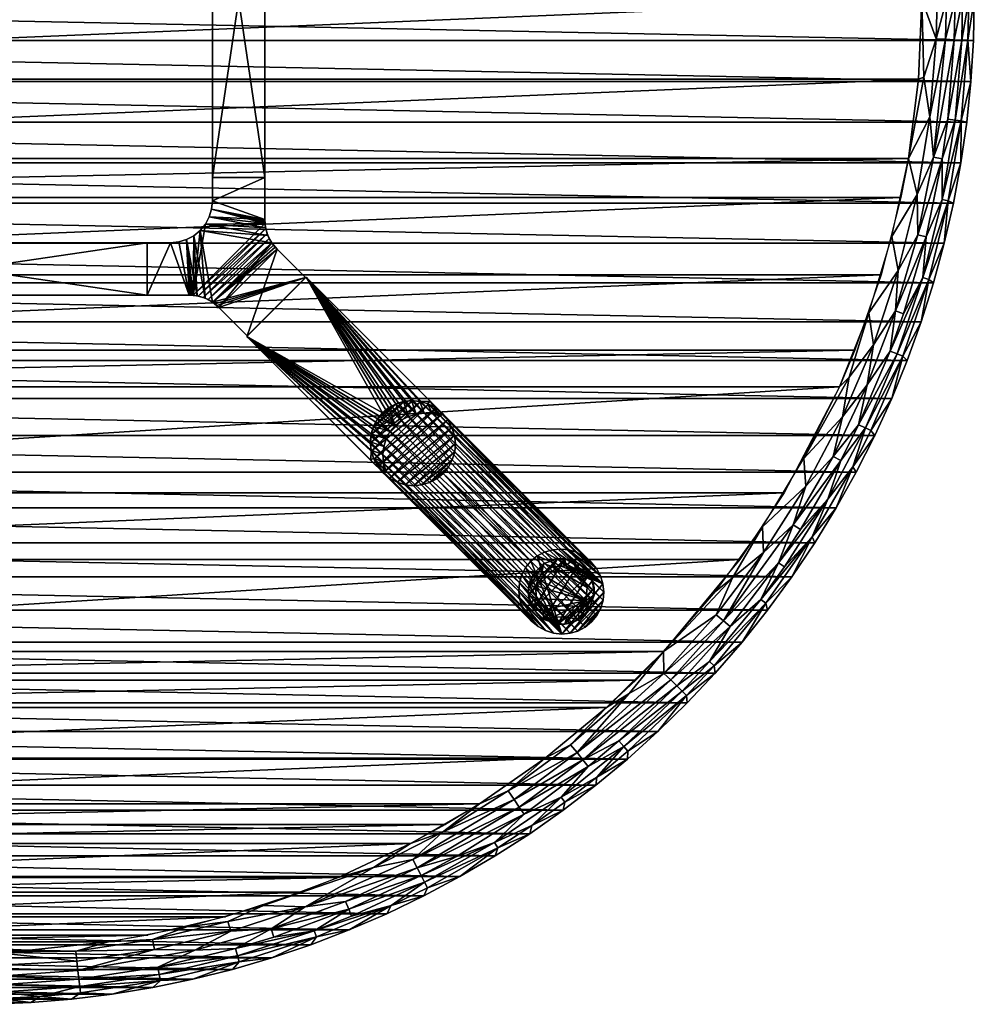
# Model space of a CAD drawing. Header units: inches. Extents: x -24 to 24, y -24 to 24.
# Tile 5 of 7: x 1.2 to 24, y -24 to -0.5. Entities that reach past the tile are written whole.
import ezdxf

# ---------------------------------------------------------------- set-up
doc = ezdxf.new("R2010")
doc.units = ezdxf.units.IN
doc.header["$MEASUREMENT"] = 0
for name, color, linetype in [('AFUTL-3-EDPL', 19, 'Continuous'), ('AFUTL-3-GDPL', 19, 'Continuous'), ('AFUTL-3-HWPT', 4, 'Continuous'), ('AFUTL-3-LGWD', 15, 'Continuous'), ('AFUTL-3-TPWD', 15, 'Continuous')]:
    doc.layers.add(name, color=color, linetype=linetype)

msp = doc.modelspace()

# ---------------------------------------------------------------- meshes
at = {"layer": 'AFUTL-3-EDPL'}
mesh = msp.add_polyface(dxfattribs=at)
corners = [(22.746, 0, 40.976), (22.849, 0.927, 41.005), (23.11, 0, 41.092), (23.366, -2.856, 41.371), (23.699, -0.965, 41.556), (23.543, -2.877, 41.556), (23.847, -0.972, 41.766), (23.92, -1.956, 42.047), (23.69, -2.895, 41.766), (22.792, -1.852, 41.005), (23.091, -0.938, 41.092), (22.939, -2.803, 41.092), (23.521, -0.957, 41.371), (24, 0, 42.047), (23.98, -0.979, 42.047), (22.428, -3.793, 40.976), (22.637, -4.652, 41.092), (23.231, -3.8, 41.371), (23.233, -4.774, 41.556), (23.681, -3.899, 42.047), (23.378, -4.804, 41.766), (23.316, -0.948, 41.215), (23.54, 0, 41.371), (23.718, 0, 41.556), (23.866, 0, 41.766), (23.82, -2.93, 42.047), (23.336, 0, 41.215), (23.029, -3.767, 41.215), (22.666, -1.903, 40.976)]
mesh.append_faces([[corners[k] for k in face] for face in [(12, 4, 3), (22, 23, 12), (24, 13, 6), (4, 6, 5), (23, 24, 4), (11, 27, 16), (26, 22, 21), (2, 26, 10), (3, 5, 17)]], dxfattribs={"vtx0": -1, "vtx1": -1})
mesh.append_faces([[corners[k] for k in face] for face in [(0, 1, 2), (6, 7, 8), (9, 10, 11), (9, 11, 15), (17, 5, 18), (8, 19, 20), (10, 21, 11), (0, 10, 9), (5, 6, 8), (5, 8, 18), (18, 8, 20), (21, 12, 27), (11, 21, 27)]], dxfattribs={"vtx0": -1, "vtx1": -1, "vtx2": -1})
mesh.append_faces([[corners[k] for k in face] for face in [(3, 4, 5), (6, 13, 14), (15, 11, 16), (12, 23, 4), (8, 7, 25), (10, 26, 21), (27, 12, 3), (4, 24, 6), (21, 22, 12), (0, 2, 10), (8, 25, 19), (6, 14, 7), (27, 3, 17), (9, 28, 0), (9, 15, 28)]], dxfattribs={"vtx0": -1, "vtx2": -1})
mesh = msp.add_polyface(dxfattribs=at)
corners = [(22.185, -6.47, 41.092), (22.119, -7.436, 41.215), (21.589, -8.245, 41.092), (22.847, -5.669, 41.371), (23.233, -4.774, 41.556), (22.77, -6.64, 41.556), (22.032, -5.657, 40.976), (21.481, -7.48, 40.976), (22.296, -8.515, 41.766), (22.733, -7.695, 42.047), (22.4, -8.616, 42.047), (23.378, -4.804, 41.766), (23.681, -3.899, 42.047), (23.502, -4.862, 42.047), (23.284, -5.817, 42.047), (22.912, -6.682, 41.766), (23.231, -3.8, 41.371), (22.313, -7.501, 41.371), (21.991, -8.399, 41.371), (22.157, -8.463, 41.556), (21.238, -10.152, 41.371), (23.028, -6.762, 42.047), (22.637, -4.652, 41.092), (23.029, -3.767, 41.215), (22.649, -5.62, 41.215), (22.428, -3.793, 40.976), (21.014, -9.018, 41.005), (20.78, -9.252, 40.976), (21.399, -10.229, 41.556), (21.444, -9.203, 41.215), (22.03, -9.523, 42.047)]
mesh.append_faces([[corners[k] for k in face] for face in [(0, 1, 2), (6, 0, 7), (25, 22, 6), (5, 15, 19), (19, 8, 28), (22, 24, 0)]], dxfattribs={"vtx0": -1, "vtx1": -1})
mesh.append_faces([[corners[k] for k in face] for face in [(3, 4, 5), (11, 14, 15), (16, 4, 3), (18, 19, 20), (15, 9, 8), (22, 23, 24), (0, 24, 1), (23, 16, 24), (7, 2, 26), (5, 11, 15), (19, 15, 8), (4, 11, 5), (1, 3, 17), (1, 18, 29), (24, 16, 3), (24, 3, 1), (2, 1, 29)]], dxfattribs={"vtx0": -1, "vtx1": -1, "vtx2": -1})
mesh.append_faces([[corners[k] for k in face] for face in [(8, 9, 10), (7, 0, 2), (11, 12, 13), (3, 5, 17), (18, 5, 19), (15, 14, 21), (26, 27, 7), (8, 10, 30), (6, 22, 0), (15, 21, 9), (11, 13, 14), (1, 17, 18)]], dxfattribs={"vtx0": -1, "vtx2": -1})
mesh.append_faces([[corners[k] for k in face] for face in [(17, 5, 18)]], dxfattribs={"vtx1": -1})
mesh = msp.add_polyface(dxfattribs=at)
corners = [(21.444, -9.203, 41.215), (21.991, -8.399, 41.371), (21.238, -10.152, 41.371), (21.098, -11.157, 41.766), (21.623, -10.413, 42.047), (21.18, -11.287, 42.047), (22.296, -8.515, 41.766), (22.03, -9.523, 42.047), (21.533, -10.293, 41.766), (20.85, -9.967, 41.092), (20.629, -10.909, 41.215), (19.974, -11.622, 41.092), (20.81, -11.005, 41.371), (20.501, -11.929, 41.556), (19.85, -12.654, 41.371), (20.702, -12.141, 42.047), (20.125, -12.829, 41.766), (21.014, -9.018, 41.005), (19.933, -10.958, 40.976), (20.78, -9.252, 40.976), (19.321, -13.448, 41.371), (19.467, -13.55, 41.556), (22.157, -8.463, 41.556), (21.399, -10.229, 41.556), (19.677, -12.544, 41.215), (20.19, -12.975, 42.047), (18.946, -12.588, 40.976), (21.589, -8.245, 41.092), (18.968, -13.202, 41.092), (19.644, -13.788, 42.047)]
mesh.append_faces([[corners[k] for k in face] for face in [(9, 10, 11), (18, 11, 26), (11, 24, 28), (8, 4, 3), (2, 23, 12)]], dxfattribs={"vtx0": -1, "vtx1": -1})
mesh.append_faces([[corners[k] for k in face] for face in [(0, 1, 2), (6, 7, 8), (3, 15, 16), (20, 13, 21), (12, 23, 13), (11, 10, 24), (9, 0, 10), (23, 3, 13), (23, 6, 8), (13, 3, 16), (0, 2, 10), (10, 12, 24), (24, 12, 14), (27, 0, 9), (17, 9, 18), (17, 27, 9)]], dxfattribs={"vtx0": -1, "vtx1": -1, "vtx2": -1})
mesh.append_faces([[corners[k] for k in face] for face in [(3, 4, 5), (12, 13, 14), (17, 18, 19), (18, 9, 11), (2, 22, 23), (16, 15, 25), (13, 16, 21), (26, 11, 28), (23, 8, 3), (8, 7, 4), (3, 5, 15), (16, 25, 29), (10, 2, 12), (24, 14, 20)]], dxfattribs={"vtx0": -1, "vtx2": -1})
mesh.append_faces([[corners[k] for k in face] for face in [(14, 13, 20)]], dxfattribs={"vtx1": -1})
mesh = msp.add_polyface(dxfattribs=at)
corners = [(18.224, -13.813, 41.005), (18.968, -13.202, 41.092), (17.836, -14.695, 41.092), (18.168, -14.968, 41.371), (18.902, -14.327, 41.556), (17.68, -15.811, 41.556), (18.946, -12.588, 40.976), (19.321, -13.448, 41.371), (16.896, -16.39, 41.371), (17.024, -16.515, 41.556), (15.514, -17.705, 41.371), (19.02, -14.417, 41.766), (19.644, -13.788, 42.047), (19.065, -14.578, 42.047), (16.581, -15.571, 40.976), (18.455, -15.343, 42.047), (17.79, -15.91, 41.766), (20.125, -12.829, 41.766), (19.677, -12.544, 41.215), (18.01, -14.838, 41.215), (17.814, -16.083, 42.047), (16.587, -16.091, 41.092), (16.75, -16.248, 41.215), (14.513, -17.984, 41.092), (15.755, -16.574, 41.005), (17.131, -16.618, 41.766), (17.143, -16.797, 42.047), (19.467, -13.55, 41.556), (17.826, -14.129, 40.976), (15.22, -16.904, 40.976)]
mesh.append_faces([[corners[k] for k in face] for face in [(8, 9, 10), (16, 20, 25), (19, 3, 22), (2, 19, 21), (5, 16, 9)]], dxfattribs={"vtx0": -1, "vtx1": -1})
mesh.append_faces([[corners[k] for k in face] for face in [(0, 1, 2), (3, 4, 5), (6, 1, 0), (7, 4, 3), (0, 2, 14), (11, 15, 16), (17, 12, 11), (1, 18, 19), (3, 5, 8), (1, 19, 2), (21, 22, 23), (14, 21, 24), (4, 17, 11), (4, 11, 5), (18, 7, 19), (19, 7, 3), (22, 3, 8), (5, 11, 16)]], dxfattribs={"vtx0": -1, "vtx1": -1, "vtx2": -1})
mesh.append_faces([[corners[k] for k in face] for face in [(11, 12, 13), (16, 15, 20), (21, 19, 22), (8, 5, 9), (9, 16, 25), (14, 2, 21), (11, 13, 15), (25, 20, 26), (7, 27, 4), (0, 28, 6), (24, 29, 14)]], dxfattribs={"vtx0": -1, "vtx2": -1})
mesh.append_faces([[corners[k] for k in face] for face in [(27, 17, 4)]], dxfattribs={"vtx1": -1})
mesh.append_faces([[corners[k] for k in face] for face in [(14, 28, 0)]], dxfattribs={"vtx1": -1, "vtx2": -1})
mesh = msp.add_polyface(dxfattribs=at)
corners = [(15.755, -16.574, 41.005), (14.513, -17.984, 41.092), (14.361, -17.796, 41.005), (14.135, -19.046, 41.556), (14.223, -19.165, 41.766), (13.435, -19.726, 41.766), (15.631, -17.839, 41.556), (17.131, -16.618, 41.766), (15.729, -17.95, 41.766), (16.587, -16.091, 41.092), (14.186, -19.359, 42.047), (13.385, -19.921, 42.047), (14.655, -18.16, 41.215), (16.896, -16.39, 41.371), (15.514, -17.705, 41.371), (13.136, -19.287, 41.215), (14.783, -18.319, 41.371), (13.251, -19.456, 41.371), (17.143, -16.797, 42.047), (16.443, -17.482, 42.047), (12.873, -18.9, 41.005), (13.009, -19.1, 41.092), (14.988, -18.573, 41.766), (15.717, -18.138, 42.047), (14.964, -18.764, 42.047), (12.546, -20.129, 41.556), (16.75, -16.248, 41.215), (17.024, -16.515, 41.556), (13.752, -18.118, 40.976), (15.22, -16.904, 40.976)]
mesh.append_faces([[corners[k] for k in face] for face in [(12, 16, 15), (4, 10, 5), (1, 12, 21), (27, 7, 6), (26, 13, 12), (8, 23, 22), (14, 6, 16), (22, 24, 4)]], dxfattribs={"vtx0": -1, "vtx1": -1})
mesh.append_faces([[corners[k] for k in face] for face in [(0, 1, 2), (6, 7, 8), (0, 9, 1), (15, 16, 17), (7, 19, 8), (6, 22, 3), (16, 3, 17), (2, 1, 20), (3, 5, 25), (16, 6, 3), (17, 3, 25), (20, 28, 2), (2, 29, 0)]], dxfattribs={"vtx0": -1, "vtx1": -1, "vtx2": -1})
mesh.append_faces([[corners[k] for k in face] for face in [(3, 4, 5), (5, 10, 11), (12, 13, 14), (7, 18, 19), (20, 1, 21), (22, 23, 24), (1, 26, 12), (14, 27, 6), (21, 12, 15), (6, 8, 22), (8, 19, 23), (4, 24, 10), (12, 14, 16), (2, 28, 29), (3, 22, 4)]], dxfattribs={"vtx0": -1, "vtx2": -1})
mesh = msp.add_polyface(dxfattribs=at)
corners = [(13.136, -19.287, 41.215), (13.251, -19.456, 41.371), (10.699, -20.738, 41.215), (9.132, -21.89, 41.556), (10.875, -21.078, 41.556), (10.074, -21.636, 41.766), (11.3, -19.881, 41.005), (13.009, -19.1, 41.092), (10.596, -20.537, 41.092), (12.873, -18.9, 41.005), (10.943, -21.21, 41.766), (12.624, -20.254, 41.766), (11.716, -20.946, 42.047), (9.063, -21.725, 41.371), (9.653, -20.73, 41.005), (8.026, -21.671, 41.092), (11.632, -20.465, 41.371), (10.793, -20.92, 41.371), (8.985, -21.537, 41.215), (12.561, -20.451, 42.047), (9.97, -21.831, 42.047), (10.852, -21.406, 42.047), (12.546, -20.129, 41.556), (13.435, -19.726, 41.766), (13.385, -19.921, 42.047), (9.071, -22.22, 42.047), (8.814, -20.969, 40.976), (10.538, -20.158, 40.976), (12.188, -19.205, 40.976), (13.752, -18.118, 40.976)]
mesh.append_faces([[corners[k] for k in face] for face in [(1, 22, 16)]], dxfattribs={"vtx0": -1})
mesh.append_faces([[corners[k] for k in face] for face in [(0, 1, 2), (3, 4, 5), (2, 17, 18), (12, 11, 19), (20, 5, 21), (22, 11, 4), (13, 18, 17), (23, 24, 11), (5, 4, 10), (21, 10, 12), (25, 5, 20)]], dxfattribs={"vtx0": -1, "vtx1": -1})
mesh.append_faces([[corners[k] for k in face] for face in [(6, 7, 8), (9, 7, 6), (10, 4, 11), (10, 11, 12), (3, 13, 4), (14, 8, 15), (6, 8, 14), (8, 2, 15), (7, 0, 8), (14, 27, 6), (6, 28, 9)]], dxfattribs={"vtx0": -1, "vtx1": -1, "vtx2": -1})
mesh.append_faces([[corners[k] for k in face] for face in [(2, 1, 16), (15, 2, 18), (8, 0, 2), (17, 22, 4), (22, 23, 11), (11, 24, 19), (2, 16, 17), (6, 27, 28), (9, 28, 29)]], dxfattribs={"vtx0": -1, "vtx2": -1})
mesh.append_faces([[corners[k] for k in face] for face in [(16, 22, 17)]], dxfattribs={"vtx1": -1})
mesh.append_faces([[corners[k] for k in face] for face in [(13, 17, 4), (5, 10, 21)]], dxfattribs={"vtx1": -1, "vtx2": -1})
mesh.append_faces([[corners[k] for k in face] for face in [(14, 26, 27)]], dxfattribs={"vtx2": -1})
mesh = msp.add_polyface(dxfattribs=at)
corners = [(4.422, -22.683, 41.092), (4.376, -22.445, 41.005), (6.245, -22.25, 41.092), (6.179, -22.017, 41.005), (8.026, -21.671, 41.092), (4.567, -23.425, 41.766), (4.539, -23.28, 41.556), (6.449, -22.979, 41.766), (8.157, -22.571, 42.047), (8.289, -22.381, 41.766), (9.071, -22.22, 42.047), (4.505, -23.105, 41.371), (6.361, -22.664, 41.371), (6.409, -22.836, 41.556), (7.274, -22.388, 41.371), (9.063, -21.725, 41.371), (8.238, -22.242, 41.556), (5.34, -23.398, 42.047), (9.653, -20.73, 41.005), (7.029, -21.633, 40.976), (7.23, -22.885, 42.047), (6.29, -23.161, 42.047), (7.211, -22.193, 41.215), (5.39, -22.705, 41.215), (10.074, -21.636, 41.766), (8.985, -21.537, 41.215), (9.132, -21.89, 41.556), (5.194, -22.145, 40.976), (8.814, -20.969, 40.976)]
mesh.append_faces([[corners[k] for k in face] for face in [(8, 9, 10), (14, 15, 16), (13, 12, 16), (21, 7, 20), (6, 11, 13), (16, 15, 26), (20, 9, 8), (17, 7, 21), (12, 22, 14)]], dxfattribs={"vtx0": -1, "vtx1": -1})
mesh.append_faces([[corners[k] for k in face] for face in [(0, 1, 2), (1, 3, 2), (2, 3, 4), (5, 6, 7), (11, 12, 13), (5, 7, 17), (18, 4, 19), (7, 9, 20), (2, 4, 22), (11, 23, 12), (9, 24, 10), (22, 4, 25), (3, 19, 4), (9, 16, 24), (7, 13, 9), (23, 22, 12), (14, 22, 15), (22, 25, 15), (23, 2, 22), (0, 2, 23), (1, 27, 3)]], dxfattribs={"vtx0": -1, "vtx1": -1, "vtx2": -1})
mesh.append_faces([[corners[k] for k in face] for face in [(13, 16, 9), (6, 13, 7), (27, 19, 3)]], dxfattribs={"vtx1": -1, "vtx2": -1})
mesh.append_faces([[corners[k] for k in face] for face in [(16, 26, 24), (12, 14, 16), (19, 28, 18)]], dxfattribs={"vtx2": -1})
mesh = msp.add_polyface(dxfattribs=at)
corners = [(2.444, -23.875, 42.047), (2.655, -23.718, 41.766), (3.416, -23.756, 42.047), (0.721, -23.708, 41.556), (0.716, -23.529, 41.371), (2.639, -23.571, 41.556), (-0.234, -23.108, 41.092), (0.476, -22.741, 40.976), (2.571, -22.966, 41.092), (2.619, -23.394, 41.371), (2.596, -23.191, 41.215), (5.39, -22.705, 41.215), (4.505, -23.105, 41.371), (0.725, -23.855, 41.766), (1.692, -23.806, 41.766), (1.468, -23.955, 42.047), (2.544, -22.726, 41.005), (4.376, -22.445, 41.005), (4.422, -22.683, 41.092), (0.709, -23.325, 41.215), (-1.192, -23.51, 41.371), (4.539, -23.28, 41.556), (4.567, -23.425, 41.766), (0.49, -23.995, 42.047), (4.382, -23.597, 42.047), (5.34, -23.398, 42.047), (-1.201, -23.688, 41.556), (-0.49, -23.995, 42.047), (1.428, -22.701, 40.976), (3.323, -22.502, 40.976), (5.194, -22.145, 40.976)]
mesh.append_faces([[corners[k] for k in face] for face in [(0, 1, 2), (6, 7, 8), (19, 6, 10), (5, 9, 21), (23, 13, 15), (24, 22, 25), (13, 3, 14), (9, 10, 12), (4, 19, 9), (8, 16, 18), (2, 22, 24), (15, 14, 0), (27, 13, 23), (14, 5, 1)]], dxfattribs={"vtx0": -1, "vtx1": -1})
mesh.append_faces([[corners[k] for k in face] for face in [(3, 4, 5), (10, 11, 12), (16, 17, 18), (10, 18, 11), (1, 22, 2), (3, 5, 14), (1, 5, 22), (7, 16, 8), (16, 29, 17)]], dxfattribs={"vtx0": -1, "vtx1": -1, "vtx2": -1})
mesh.append_faces([[corners[k] for k in face] for face in [(28, 29, 16)]], dxfattribs={"vtx1": -1})
mesh.append_faces([[corners[k] for k in face] for face in [(4, 9, 5), (13, 14, 15), (20, 4, 3), (5, 21, 22), (6, 8, 10), (26, 3, 13), (9, 12, 21), (19, 10, 9), (8, 18, 10), (29, 30, 17), (14, 1, 0)]], dxfattribs={"vtx1": -1, "vtx2": -1})
mesh.append_faces([[corners[k] for k in face] for face in [(7, 28, 16)]], dxfattribs={"vtx2": -1})
at = {"layer": 'AFUTL-3-GDPL'}
mesh = msp.add_polyface(dxfattribs=at)
corners = [(13.926, -13.549, 0.531), (13.355, -14.049), (14.725, -14.349, 0.531), (14.556, -14.804), (14.804, -13.718), (13.718, -13.471), (13.695, -14.579, 0.531), (14.049, -14.92), (14.52, -13.644, 0.531), (13.471, -14.556), (14.226, -13.355), (14.92, -14.226), (13.527, -14.001, 0.531), (14.274, -14.747, 0.531), (14.804, -14.556, 0.177), (14.694, -13.581, 0.177), (13.718, -14.804, 0.177), (13.718, -13.471, 0.177), (13.471, -13.718, 0.177), (13.471, -14.556, 0.177), (14.397, -14.881, 0.177), (14.881, -13.877, 0.177), (14.049, -13.355, 0.177), (13.355, -14.049, 0.177), (14.397, -13.394, 0.177), (14.049, -14.92, 0.177), (14.92, -14.226, 0.177), (14.755, -14.04, 0.531), (14.235, -13.52, 0.531), (13.537, -14.312, 0.531), (14.556, -13.471), (13.471, -13.718), (14.804, -14.556), (13.718, -14.804), (13.963, -14.738, 0.531), (14.551, -14.606, 0.531), (13.669, -13.724, 0.531), (14.631, -13.754, 0.531), (14.694, -14.694, 0.177), (13.394, -14.397, 0.177), (14.92, -14.049), (14.226, -14.92), (14.049, -13.355), (13.355, -14.226), (14.226, -13.355, 0.177), (13.355, -14.226, 0.177), (14.556, -14.804, 0.177), (14.556, -13.471, 0.177), (13.394, -13.877, 0.177), (14.226, -14.92, 0.177), (14.804, -13.718, 0.177), (13.581, -13.854, 0.531)]
mesh.append_faces([[corners[k] for k in face] for face in [(2, 14, 26), (36, 17, 18), (6, 19, 16), (13, 49, 20), (29, 45, 39), (27, 26, 21), (35, 46, 38), (21, 40, 4), (47, 30, 24), (34, 16, 25), (48, 31, 1), (39, 43, 9), (20, 41, 3), (46, 3, 38), (50, 4, 15), (0, 22, 17), (48, 1, 23), (45, 43, 39), (24, 30, 10), (49, 41, 20), (26, 40, 21), (2, 26, 27), (15, 4, 30), (38, 3, 32), (6, 16, 34), (0, 17, 36), (38, 32, 14), (39, 9, 19), (26, 11, 40), (28, 24, 44), (24, 10, 44), (20, 3, 46), (15, 30, 47), (18, 31, 48), (21, 4, 50)]])
mesh.append_faces([[corners[k] for k in face] for face in [(8, 24, 28), (12, 45, 29), (13, 46, 35), (17, 31, 18), (12, 48, 23), (19, 33, 16), (22, 5, 17), (16, 7, 25), (14, 11, 26), (28, 22, 0), (29, 19, 6), (5, 1, 31), (3, 11, 32), (35, 14, 2), (28, 37, 8), (49, 7, 41), (22, 10, 42), (45, 1, 43), (8, 15, 47), (13, 25, 49), (37, 21, 50)]], dxfattribs={"vtx0": -1})
mesh.append_faces([[corners[k] for k in face] for face in [(30, 9, 10), (33, 4, 7), (41, 11, 3), (42, 1, 5), (27, 0, 2), (0, 27, 28), (9, 30, 33), (37, 15, 8), (7, 40, 41), (10, 43, 42), (51, 48, 12)]], dxfattribs={"vtx0": -1, "vtx1": -1})
mesh.append_faces([[corners[k] for k in face] for face in [(28, 27, 37), (10, 9, 43), (7, 4, 40), (33, 30, 4), (2, 6, 34), (2, 0, 36), (41, 40, 11), (42, 43, 1), (51, 18, 48), (2, 51, 12)]], dxfattribs={"vtx0": -1, "vtx2": -1})
mesh.append_faces([[corners[k] for k in face] for face in [(34, 25, 13), (27, 21, 37), (36, 18, 51), (44, 10, 22), (23, 1, 45), (25, 7, 49)]], dxfattribs={"vtx1": -1})
mesh.append_faces([[corners[k] for k in face] for face in [(12, 29, 2), (36, 51, 2), (34, 13, 2), (29, 6, 2)]], dxfattribs={"vtx1": -1, "vtx2": -1})
mesh.append_faces([[corners[k] for k in face] for face in [(8, 47, 24), (28, 44, 22), (14, 32, 11), (16, 33, 7), (22, 42, 5), (37, 50, 15), (17, 5, 31), (19, 9, 33), (13, 35, 2), (35, 38, 14), (29, 39, 19), (12, 23, 45), (13, 20, 46)]], dxfattribs={"vtx2": -1})
at = {"layer": 'AFUTL-3-HWPT'}
mesh = msp.add_polyface(dxfattribs=at)
corners = [(5.808, 4.25, 38.976), (7.058, 4.25, 38.976), (7.058, -4.25, 38.976), (5.808, -4.25, 38.976), (7.058, 4.25, 40.976), (7.058, -4.25, 40.976), (5.808, -4.25, 40.976), (5.808, 4.25, 40.976)]
mesh.append_faces([[corners[k] for k in face] for face in [(3, 1, 2), (1, 5, 2), (6, 2, 5), (3, 7, 0), (5, 7, 6), (0, 4, 1)]], dxfattribs={"vtx0": -1})
mesh.append_faces([[corners[k] for k in face] for face in [(0, 1, 3), (4, 5, 1), (3, 2, 6), (6, 7, 3), (4, 7, 5), (7, 4, 0)]], dxfattribs={"vtx1": -1})
mesh = msp.add_polyface(dxfattribs=at)
corners = [(6.64, -8.032, 39.008), (6.64, -8.032, 40.976), (5.959, -7.351, 40.976), (5.959, -7.351, 38.986), (8.032, -6.64, 40.976), (8.032, -6.64, 39.008), (7.351, -5.959, 38.986), (7.351, -5.959, 40.976), (4.25, -7.058, 40.976), (4.25, -7.058, 38.976), (5.252, -7.058, 38.976), (5.252, -7.058, 40.976), (4.25, -5.808, 40.976), (4.25, -5.808, 38.976), (5.807, -7.226, 40.976), (5.634, -7.134, 40.976), (5.447, -7.077, 40.976), (5.282, -7.058, 38.976), (5.313, -7.06, 38.976), (5.344, -7.062, 38.976), (5.466, -7.081, 38.977), (5.587, -7.116, 38.977), (5.704, -7.166, 38.979), (5.812, -7.23, 38.981), (5.864, -7.267, 38.983), (5.913, -7.307, 38.984), (7.058, -5.252, 40.976), (7.077, -5.447, 40.976), (7.134, -5.634, 40.976), (7.226, -5.807, 40.976), (7.307, -5.913, 38.984), (7.267, -5.864, 38.983), (7.23, -5.812, 38.981), (7.166, -5.704, 38.979), (7.116, -5.587, 38.977), (7.081, -5.466, 38.977), (7.062, -5.344, 38.976), (7.06, -5.313, 38.976), (7.058, -5.282, 38.976), (7.058, -5.252, 38.976), (4.808, -5.808, 40.976), (4.808, -5.808, 38.976), (7.058, -4.25, 40.976), (5.808, -4.25, 40.976), (5.808, -4.808, 40.976), (5.789, -5.003, 40.976), (5.732, -5.191, 40.976), (5.639, -5.363, 40.976), (5.515, -5.515, 40.976), (5.363, -5.639, 40.976), (5.191, -5.732, 40.976), (5.003, -5.789, 40.976), (7.058, -4.25, 38.976), (5.808, -4.808, 38.976), (5.789, -5.003, 38.976), (5.732, -5.191, 38.976), (5.639, -5.363, 38.976), (5.515, -5.515, 38.976), (5.363, -5.639, 38.976), (5.191, -5.732, 38.976), (5.003, -5.789, 38.976), (5.808, -4.25, 38.976)]
mesh.append_faces([[corners[k] for k in face] for face in [(1, 5, 4), (9, 12, 13), (44, 42, 43), (60, 40, 51), (59, 51, 50), (58, 50, 49), (57, 49, 48), (56, 48, 47), (55, 47, 46), (54, 46, 45), (53, 43, 61), (41, 9, 13), (42, 61, 43)]], dxfattribs={"vtx0": -1})
mesh.append_faces([[corners[k] for k in face] for face in [(0, 2, 3), (8, 10, 11), (14, 24, 2), (15, 22, 14), (22, 15, 21), (21, 16, 20), (20, 16, 19), (19, 11, 18), (18, 11, 17), (17, 11, 10), (27, 36, 26), (28, 34, 27), (34, 28, 33), (33, 29, 32), (32, 29, 31), (31, 7, 30), (30, 7, 6), (13, 40, 41), (1, 7, 2), (2, 29, 14), (14, 48, 15), (15, 49, 16), (16, 50, 11), (48, 28, 47), (47, 27, 46), (46, 26, 45), (45, 26, 44), (52, 26, 39), (41, 40, 60), (32, 22, 33), (33, 21, 34), (34, 20, 35), (35, 19, 36), (18, 59, 19), (59, 10, 60), (60, 10, 41), (53, 39, 54), (5, 23, 6), (6, 23, 30), (30, 23, 31), (31, 23, 32)]], dxfattribs={"vtx0": -1, "vtx1": -1})
mesh.append_faces([[corners[k] for k in face] for face in [(14, 29, 48), (19, 56, 36)]], dxfattribs={"vtx0": -1, "vtx1": -1, "vtx2": -1})
mesh.append_faces([[corners[k] for k in face] for face in [(7, 5, 6), (2, 24, 25), (2, 25, 3), (14, 22, 23), (14, 23, 24), (21, 15, 16), (19, 16, 11), (26, 36, 37), (26, 37, 38), (27, 34, 35), (27, 35, 36), (33, 28, 29), (31, 29, 7), (2, 7, 29), (15, 48, 49), (16, 49, 50), (11, 50, 51), (11, 51, 40), (47, 28, 27), (46, 27, 26), (44, 26, 42), (40, 8, 11), (53, 45, 44), (33, 22, 21), (34, 21, 20), (35, 20, 19), (19, 59, 58), (19, 58, 57), (59, 17, 10), (41, 10, 9), (36, 56, 55), (36, 55, 54), (54, 39, 38), (54, 38, 37), (53, 52, 39), (5, 3, 25), (5, 25, 24)]], dxfattribs={"vtx0": -1, "vtx2": -1})
mesh.append_faces([[corners[k] for k in face] for face in [(1, 2, 0), (4, 5, 7), (9, 10, 8), (0, 5, 1), (8, 12, 9), (12, 40, 13), (12, 8, 40), (42, 26, 52), (60, 51, 59), (59, 50, 58), (58, 49, 57), (57, 48, 56), (56, 47, 55), (55, 46, 54), (54, 45, 53), (61, 52, 53), (0, 3, 5), (52, 61, 42)]], dxfattribs={"vtx1": -1})
mesh.append_faces([[corners[k] for k in face] for face in [(38, 39, 26), (29, 28, 48), (44, 43, 53), (23, 22, 32), (18, 17, 59), (57, 56, 19), (37, 36, 54), (24, 23, 5)]], dxfattribs={"vtx1": -1, "vtx2": -1})
mesh.append_faces([[corners[k] for k in face] for face in [(1, 4, 7)]], dxfattribs={"vtx2": -1})
mesh = msp.add_polyface(dxfattribs=at)
corners = [(-4.25, -7.058, 38.976), (-4.25, -5.808, 38.976), (4.25, -5.808, 38.976), (4.25, -7.058, 38.976), (-4.25, -5.808, 40.976), (4.25, -5.808, 40.976), (4.25, -7.058, 40.976), (-4.25, -7.058, 40.976)]
mesh.append_faces([[corners[k] for k in face] for face in [(3, 1, 2), (5, 1, 4), (2, 6, 3), (7, 3, 6), (7, 5, 4), (0, 4, 1)]], dxfattribs={"vtx0": -1})
mesh.append_faces([[corners[k] for k in face] for face in [(0, 1, 3), (2, 1, 5), (5, 6, 2), (0, 3, 7), (6, 5, 7), (7, 4, 0)]], dxfattribs={"vtx1": -1})
mesh = msp.add_polyface(dxfattribs=at)
corners = [(8.043, -6.629, 40.976), (6.629, -8.043, 40.976), (9.591, -11.005, 40.976), (9.65, -10.946, 40.976), (9.596, -10.758, 40.976), (9.578, -10.564, 40.976), (9.598, -10.371, 40.976), (9.655, -10.186, 40.976), (9.746, -10.016, 40.976), (9.868, -9.868, 40.976), (10.016, -9.746, 40.976), (10.186, -9.655, 40.976), (10.371, -9.598, 40.976), (10.564, -9.578, 40.976), (10.758, -9.596, 40.976), (10.946, -9.65, 40.976), (11.005, -9.591, 40.976), (6.629, -8.043, 38.976), (9.892, -11.306, 38.976), (11.306, -9.892, 38.976), (8.043, -6.629, 38.976), (9.95, -11.247, 38.976), (11.247, -9.95, 38.976), (11.059, -9.896, 38.976), (10.865, -9.879, 38.976), (10.672, -9.899, 38.976), (10.487, -9.955, 38.976), (10.317, -10.046, 38.976), (10.168, -10.168, 38.976), (10.046, -10.317, 38.976), (9.955, -10.487, 38.976), (9.899, -10.672, 38.976), (9.879, -10.865, 38.976), (9.896, -11.059, 38.976)]
mesh.append_faces([[corners[k] for k in face] for face in [(17, 2, 1), (16, 20, 0), (3, 18, 21), (16, 22, 19), (23, 19, 22), (3, 33, 4), (4, 32, 5), (5, 31, 6), (6, 30, 7), (7, 29, 8), (8, 28, 9), (10, 28, 27), (11, 27, 26), (12, 26, 25), (13, 25, 24), (14, 24, 23), (15, 23, 22), (1, 20, 17)]], dxfattribs={"vtx0": -1})
mesh.append_faces([[corners[k] for k in face] for face in [(1, 9, 0), (2, 4, 1), (33, 17, 32), (32, 17, 31), (31, 17, 30), (30, 17, 29), (29, 17, 28), (28, 20, 27), (27, 20, 26), (26, 20, 25), (25, 20, 24), (24, 20, 23)]], dxfattribs={"vtx0": -1, "vtx1": -1})
mesh.append_faces([[corners[k] for k in face] for face in [(0, 9, 10), (0, 10, 11), (1, 4, 5), (1, 5, 6), (1, 7, 8), (1, 8, 9), (0, 12, 13), (0, 13, 14), (14, 16, 0), (33, 18, 17), (28, 17, 20), (23, 20, 19)]], dxfattribs={"vtx0": -1, "vtx2": -1})
mesh.append_faces([[corners[k] for k in face] for face in [(15, 16, 14), (18, 2, 17), (19, 20, 16), (2, 18, 3), (15, 22, 16), (21, 18, 33), (21, 33, 3), (9, 28, 10), (10, 27, 11), (11, 26, 12), (12, 25, 13), (13, 24, 14), (14, 23, 15), (0, 20, 1)]], dxfattribs={"vtx1": -1})
mesh.append_faces([[corners[k] for k in face] for face in [(6, 7, 1), (11, 12, 0)]], dxfattribs={"vtx1": -1, "vtx2": -1})
mesh.append_faces([[corners[k] for k in face] for face in [(2, 3, 4), (4, 33, 32), (5, 32, 31), (6, 31, 30), (7, 30, 29), (8, 29, 28)]], dxfattribs={"vtx2": -1})
at = {"layer": 'AFUTL-3-LGWD'}
mesh = msp.add_polyface(dxfattribs=at)
corners = [(13.412, -13.412, 0.098), (13.287, -13.564, 0.098), (13.195, -13.739, 0.098), (13.14, -13.928, 0.098), (13.122, -14.126, 0.098), (13.144, -14.324, 0.098), (13.204, -14.516, 0.098), (13.3, -14.692, 0.098), (13.427, -14.847, 0.098), (13.583, -14.975, 0.098), (13.759, -15.071, 0.098), (13.95, -15.131, 0.098), (14.149, -15.153, 0.098), (14.346, -15.135, 0.098), (14.536, -15.08, 0.098), (14.711, -14.988, 0.098), (14.863, -14.863, 0.098), (14.988, -14.711, 0.098), (15.08, -14.536, 0.098), (15.135, -14.346, 0.098), (15.153, -14.149, 0.098), (15.131, -13.95, 0.098), (15.071, -13.759, 0.098), (14.975, -13.583, 0.098), (14.847, -13.427, 0.098), (14.692, -13.3, 0.098), (14.516, -13.204, 0.098), (14.324, -13.144, 0.098), (14.126, -13.122, 0.098), (13.928, -13.14, 0.098), (13.739, -13.195, 0.098), (13.564, -13.287, 0.098), (11.32, -11.32, 40.972), (11.167, -11.444, 40.972), (10.993, -11.536, 40.972), (10.803, -11.592, 40.972), (10.605, -11.609, 40.972), (10.407, -11.588, 40.972), (10.216, -11.528, 40.972), (10.039, -11.432, 40.972), (9.884, -11.304, 40.972), (9.756, -11.149, 40.972), (9.66, -10.972, 40.972), (9.601, -10.781, 40.972), (9.579, -10.583, 40.972), (9.596, -10.385, 40.972), (9.652, -10.195, 40.972), (9.744, -10.021, 40.972), (9.868, -9.868, 40.972), (10.021, -9.744, 40.972), (10.195, -9.652, 40.972), (10.385, -9.596, 40.972), (10.583, -9.579, 40.972), (10.781, -9.601, 40.972), (10.972, -9.66, 40.972), (11.149, -9.756, 40.972), (11.304, -9.884, 40.972), (11.432, -10.039, 40.972), (11.528, -10.216, 40.972), (11.588, -10.407, 40.972), (11.609, -10.605, 40.972), (11.592, -10.803, 40.972), (11.536, -10.993, 40.972), (11.444, -11.167, 40.972)]
mesh.append_faces([[corners[k] for k in face] for face in [(11, 4, 12)]], dxfattribs={"vtx0": -1, "vtx1": -1})
mesh.append_faces([[corners[k] for k in face] for face in [(31, 21, 12)]], dxfattribs={"vtx0": -1, "vtx1": -1, "vtx2": -1})
mesh.append_faces([[corners[k] for k in face] for face in [(49, 31, 0), (17, 63, 32), (63, 17, 18), (19, 61, 62), (61, 19, 20), (21, 59, 60), (59, 21, 22), (23, 57, 58), (57, 23, 24), (25, 55, 56), (55, 25, 26), (27, 53, 54), (53, 27, 28), (29, 51, 52), (51, 29, 30), (31, 49, 50), (50, 47, 46), (51, 46, 45), (52, 45, 44), (53, 44, 43), (54, 43, 42), (55, 42, 41), (56, 41, 40), (57, 40, 39), (58, 39, 38), (59, 38, 37), (60, 37, 36), (61, 36, 35), (62, 35, 34), (63, 34, 33), (9, 7, 6), (10, 6, 5), (11, 5, 4), (26, 23, 22), (27, 22, 21), (18, 15, 14), (19, 14, 13), (20, 13, 12)]], dxfattribs={"vtx0": -1, "vtx2": -1})
mesh.append_faces([[corners[k] for k in face] for face in [(32, 63, 33)]], dxfattribs={"vtx1": -1})
mesh.append_faces([[corners[k] for k in face] for face in [(0, 1, 47), (46, 47, 1), (2, 3, 45), (44, 45, 3), (4, 5, 43), (42, 43, 5), (6, 7, 41), (40, 41, 7), (8, 9, 39), (38, 39, 9), (10, 11, 37), (36, 37, 11), (12, 13, 35), (34, 35, 13), (14, 15, 33), (32, 33, 15), (50, 49, 47), (51, 50, 46), (52, 51, 45), (53, 52, 44), (54, 53, 43), (55, 54, 42), (56, 55, 41), (57, 56, 40), (58, 57, 39), (59, 58, 38), (60, 59, 37), (61, 60, 36), (62, 61, 35), (63, 62, 34), (10, 9, 6), (11, 10, 5), (26, 25, 23), (27, 26, 22), (28, 27, 21), (29, 28, 21), (30, 29, 21), (31, 30, 21), (18, 17, 15), (19, 18, 14), (20, 19, 13), (21, 20, 12), (0, 31, 12), (1, 0, 12), (2, 1, 12), (3, 2, 12), (4, 3, 12)]], dxfattribs={"vtx1": -1, "vtx2": -1})
mesh.append_faces([[corners[k] for k in face] for face in [(47, 48, 0), (0, 48, 49), (1, 2, 46), (45, 46, 2), (3, 4, 44), (43, 44, 4), (5, 6, 42), (41, 42, 6), (7, 8, 40), (39, 40, 8), (9, 10, 38), (37, 38, 10), (11, 12, 36), (35, 36, 12), (13, 14, 34), (33, 34, 14), (15, 16, 32), (32, 16, 17), (18, 62, 63), (62, 18, 19), (20, 60, 61), (60, 20, 21), (22, 58, 59), (58, 22, 23), (24, 56, 57), (56, 24, 25), (26, 54, 55), (54, 26, 27), (28, 52, 53), (52, 28, 29), (30, 50, 51), (50, 30, 31), (49, 48, 47), (9, 8, 7), (25, 24, 23), (17, 16, 15)]], dxfattribs={"vtx2": -1})
at = {"layer": 'AFUTL-3-TPWD'}
mesh = msp.add_polyface(dxfattribs=at)
corners = [(-22.746, 0, 40.976), (-0.476, 22.741, 40.976), (0.476, -22.741, 40.976), (22.746, 0, 40.976), (-22.03, 9.523, 42.047), (0.49, 23.995, 42.047), (-0.49, -23.995, 42.047), (22.03, 9.523, 42.047), (-18.402, 13.37, 40.976), (18.402, -13.37, 40.976), (-18.402, -13.37, 40.976), (18.402, 13.37, 40.976), (-11.716, 20.946, 42.047), (11.716, -20.946, 42.047), (11.716, 20.946, 42.047), (-11.716, -20.946, 42.047), (-23.92, -1.956, 42.047), (23.92, -1.956, 42.047), (-8.814, -20.969, 40.976), (8.814, 20.969, 40.976), (8.814, -20.969, 40.976), (-8.814, 20.969, 40.976), (22.03, -9.523, 42.047), (-22.03, -9.523, 42.047), (-21.775, 6.574, 40.976), (21.775, -6.574, 40.976), (-21.775, -6.574, 40.976), (21.775, 6.574, 40.976), (-16.443, -17.482, 42.047), (16.443, 17.482, 42.047), (16.443, -17.482, 42.047), (-16.443, 17.482, 42.047), (13.752, 18.118, 40.976), (-13.752, -18.118, 40.976), (13.752, -18.118, 40.976), (-13.752, 18.118, 40.976), (4.382, -23.597, 42.047), (-4.382, 23.597, 42.047), (-8.157, -22.571, 42.047), (8.157, 22.571, 42.047), (8.157, -22.571, 42.047), (-8.157, 22.571, 42.047), (-23.92, 1.956, 42.047), (23.92, 1.956, 42.047), (-4.382, -23.597, 42.047), (4.382, 23.597, 42.047), (-23.502, 4.862, 42.047), (23.502, -4.862, 42.047), (23.502, 4.862, 42.047), (-23.502, -4.862, 42.047), (14.186, 19.359, 42.047), (-14.186, -19.359, 42.047), (-14.186, 19.359, 42.047), (14.186, -19.359, 42.047), (18.455, 15.343, 42.047), (-18.455, -15.343, 42.047), (18.455, -15.343, 42.047), (-18.455, 15.343, 42.047), (22.428, 3.793, 40.976), (-22.428, -3.793, 40.976), (-22.428, 3.793, 40.976), (22.428, -3.793, 40.976), (-6.117, 21.908, 40.976), (6.117, -21.908, 40.976), (-6.117, -21.908, 40.976), (6.117, 21.908, 40.976), (16.581, -15.571, 40.976), (-16.581, 15.571, 40.976), (16.581, 15.571, 40.976), (-16.581, -15.571, 40.976), (21.18, -11.287, 42.047), (-21.18, 11.287, 42.047), (21.18, 11.287, 42.047), (-21.18, -11.287, 42.047), (23.028, -6.762, 42.047), (-23.028, 6.762, 42.047), (-23.028, -6.762, 42.047), (23.028, 6.762, 42.047), (24, 0, 42.047), (-24, 0, 42.047), (20.19, -12.975, 42.047), (-20.19, 12.975, 42.047), (-20.19, -12.975, 42.047), (20.19, 12.975, 42.047), (-9.97, 21.831, 42.047), (9.97, -21.831, 42.047), (9.97, 21.831, 42.047), (-9.97, -21.831, 42.047), (-1.428, -22.701, 40.976), (1.428, 22.701, 40.976), (19.456, 11.783, 40.976), (-19.456, -11.783, 40.976), (19.456, -11.783, 40.976), (-19.456, 11.783, 40.976), (-10.538, -20.158, 40.976), (10.538, 20.158, 40.976), (-10.538, 20.158, 40.976), (10.538, -20.158, 40.976), (-21.149, 8.373, 40.976), (21.149, -8.373, 40.976), (21.149, 8.373, 40.976), (-21.149, -8.373, 40.976), (4.262, -22.343, 40.976), (-4.262, 22.343, 40.976), (4.262, 22.343, 40.976), (-4.262, -22.343, 40.976), (-22.666, 1.903, 40.976), (22.666, -1.903, 40.976), (-22.666, -1.903, 40.976), (22.666, 1.903, 40.976), (14.964, 18.764, 42.047), (-14.964, -18.764, 42.047), (14.964, -18.764, 42.047), (-14.964, 18.764, 42.047), (0.49, -23.995, 42.047), (-0.49, 23.995, 42.047), (-1.468, -23.955, 42.047), (1.468, 23.955, 42.047), (-1.468, 23.955, 42.047), (1.468, -23.955, 42.047), (19.065, 14.578, 42.047), (-19.065, -14.578, 42.047), (19.065, -14.578, 42.047), (-19.065, 14.578, 42.047), (5.34, 23.398, 42.047), (-5.34, -23.398, 42.047), (5.34, -23.398, 42.047), (-5.34, 23.398, 42.047), (19.644, 13.788, 42.047), (-19.644, -13.788, 42.047), (19.644, -13.788, 42.047), (-19.644, 13.788, 42.047), (-2.444, -23.875, 42.047), (2.444, 23.875, 42.047), (-2.444, 23.875, 42.047), (2.444, -23.875, 42.047), (-17.143, -16.797, 42.047), (17.143, 16.797, 42.047), (17.143, -16.797, 42.047), (-17.143, 16.797, 42.047), (23.82, -2.93, 42.047), (-23.82, 2.93, 42.047), (23.82, 2.93, 42.047), (-23.82, -2.93, 42.047), (13.385, -19.921, 42.047), (-13.385, 19.921, 42.047), (13.385, 19.921, 42.047), (-13.385, -19.921, 42.047), (22.4, 8.616, 42.047), (-22.4, -8.616, 42.047), (-22.4, 8.616, 42.047), (22.4, -8.616, 42.047), (-9.071, -22.22, 42.047), (9.071, 22.22, 42.047), (-9.071, 22.22, 42.047), (9.071, -22.22, 42.047), (-21.623, -10.413, 42.047), (21.623, 10.413, 42.047), (21.623, -10.413, 42.047), (-21.623, 10.413, 42.047), (6.29, 23.161, 42.047), (-6.29, -23.161, 42.047), (-6.29, 23.161, 42.047), (6.29, -23.161, 42.047), (-17.814, 16.083, 42.047), (17.814, -16.083, 42.047), (-17.814, -16.083, 42.047), (17.814, 16.083, 42.047), (-7.23, 22.885, 42.047), (7.23, -22.885, 42.047), (-7.23, -22.885, 42.047), (7.23, 22.885, 42.047), (20.702, 12.141, 42.047), (-20.702, -12.141, 42.047), (-20.702, 12.141, 42.047), (20.702, -12.141, 42.047), (22.733, 7.695, 42.047), (-22.733, -7.695, 42.047), (-22.733, 7.695, 42.047), (22.733, -7.695, 42.047), (15.717, -18.138, 42.047), (-15.717, 18.138, 42.047), (15.717, 18.138, 42.047), (-15.717, -18.138, 42.047), (10.852, -21.406, 42.047), (-10.852, 21.406, 42.047), (10.852, 21.406, 42.047), (-10.852, -21.406, 42.047), (23.284, 5.817, 42.047), (-23.284, -5.817, 42.047), (23.284, -5.817, 42.047), (-23.284, 5.817, 42.047), (23.98, 0.979, 42.047), (-23.98, -0.979, 42.047), (23.98, -0.979, 42.047), (-23.98, 0.979, 42.047), (12.561, -20.451, 42.047), (-12.561, 20.451, 42.047), (12.561, 20.451, 42.047), (-12.561, -20.451, 42.047), (-23.681, -3.899, 42.047), (23.681, 3.899, 42.047), (-23.681, 3.899, 42.047), (23.681, -3.899, 42.047), (-3.416, 23.756, 42.047), (3.416, -23.756, 42.047), (-3.416, -23.756, 42.047), (3.416, 23.756, 42.047), (1.428, -22.701, 40.976), (-1.428, 22.701, 40.976), (11.373, 19.699, 40.976), (-11.373, -19.699, 40.976), (-11.373, 19.699, 40.976), (11.373, -19.699, 40.976), (-20.78, 9.252, 40.976), (20.78, -9.252, 40.976), (20.78, 9.252, 40.976), (-20.78, -9.252, 40.976), (-15.915, 16.252, 40.976), (15.915, -16.252, 40.976), (15.915, 16.252, 40.976), (-15.915, -16.252, 40.976), (-15.22, 16.904, 40.976), (15.22, -16.904, 40.976), (15.22, 16.904, 40.976), (-15.22, -16.904, 40.976), (-3.323, 22.502, 40.976), (3.323, -22.502, 40.976), (3.323, 22.502, 40.976), (-3.323, -22.502, 40.976), (12.188, 19.205, 40.976), (-12.188, -19.205, 40.976), (-12.188, 19.205, 40.976), (12.188, -19.205, 40.976), (7.929, -21.32, 40.976), (-7.929, 21.32, 40.976), (7.929, 21.32, 40.976), (-7.929, -21.32, 40.976), (-22.249, 4.729, 40.976), (22.249, -4.729, 40.976), (22.249, 4.729, 40.976), (-22.249, -4.729, 40.976), (14.499, 17.526, 40.976)]
mesh.append_faces([[corners[k] for k in face] for face in [(114, 116, 6), (115, 117, 5), (88, 208, 2), (89, 209, 1)]], dxfattribs={"vtx0": -1})
mesh.append_faces([[corners[k] for k in face] for face in [(224, 222, 242), (225, 223, 33), (80, 82, 130), (81, 83, 131), (217, 215, 91), (216, 214, 90), (84, 86, 154), (85, 87, 155), (75, 77, 178), (74, 76, 179), (108, 107, 59), (109, 106, 58), (180, 183, 112), (181, 182, 113), (32, 35, 230), (33, 34, 231), (169, 170, 163), (168, 171, 162), (193, 194, 79), (205, 206, 135), (204, 207, 134), (141, 142, 202), (140, 143, 203), (197, 198, 12), (196, 199, 13), (165, 166, 138), (164, 167, 139), (240, 238, 27), (241, 239, 26), (237, 234, 64), (236, 235, 65), (11, 8, 68), (10, 9, 69), (22, 23, 158), (4, 7, 159), (47, 49, 190), (46, 48, 191), (79, 78, 195), (70, 73, 175), (71, 72, 174), (185, 186, 84), (184, 187, 85), (229, 208, 88), (228, 209, 89), (90, 93, 11), (91, 92, 10), (94, 97, 18), (95, 96, 19), (27, 24, 100), (26, 25, 101), (65, 62, 104), (64, 63, 105), (0, 3, 108), (3, 0, 109), (112, 111, 53), (113, 110, 52), (118, 117, 115), (119, 116, 114), (122, 121, 56), (123, 120, 57), (126, 125, 36), (127, 124, 37), (130, 129, 122), (131, 128, 123), (134, 133, 118), (135, 132, 119), (138, 136, 30), (139, 137, 31), (17, 16, 140), (42, 43, 141), (53, 51, 144), (52, 50, 145), (150, 148, 4), (151, 149, 22), (154, 153, 41), (155, 152, 40), (158, 156, 70), (159, 157, 71), (162, 160, 127), (163, 161, 126), (57, 54, 164), (56, 55, 165), (41, 39, 168), (40, 38, 169), (174, 172, 81), (175, 173, 80), (178, 176, 150), (179, 177, 151), (30, 28, 180), (31, 29, 181), (13, 15, 184), (12, 14, 185), (190, 189, 74), (191, 188, 75), (194, 193, 17), (195, 192, 42), (144, 147, 196), (145, 146, 197), (202, 201, 46), (203, 200, 47), (37, 45, 204), (36, 44, 205), (210, 212, 95), (211, 213, 94), (100, 98, 216), (101, 99, 217), (68, 67, 220), (69, 66, 221), (220, 218, 224), (221, 219, 225), (104, 103, 228), (105, 102, 229), (230, 232, 210), (231, 233, 211), (19, 21, 236), (18, 20, 237), (58, 60, 240), (59, 61, 241), (242, 35, 32)]], dxfattribs={"vtx0": -1, "vtx1": -1})
mesh.append_faces([[corners[k] for k in face] for face in [(90, 214, 93), (91, 215, 92), (131, 83, 128), (130, 82, 129), (178, 77, 176), (33, 223, 34), (242, 222, 35), (229, 227, 208), (228, 226, 209), (179, 76, 177), (58, 106, 60), (59, 107, 61), (112, 183, 111), (113, 182, 110), (231, 34, 233), (230, 35, 232), (163, 170, 161), (162, 171, 160), (155, 87, 152), (154, 86, 153), (195, 78, 192), (202, 142, 201), (203, 143, 200), (12, 198, 14), (13, 199, 15), (139, 167, 137), (138, 166, 136), (27, 238, 24), (26, 239, 25), (65, 235, 62), (64, 234, 63), (69, 9, 66), (68, 8, 67), (159, 7, 157), (158, 23, 156), (190, 49, 189), (191, 48, 188), (79, 194, 78), (175, 73, 173), (174, 72, 172), (84, 186, 86), (85, 187, 87), (10, 92, 9), (11, 93, 8), (19, 96, 21), (18, 97, 20), (100, 24, 98), (101, 25, 99), (105, 63, 102), (104, 62, 103), (109, 0, 106), (108, 3, 107), (52, 110, 50), (53, 111, 51), (135, 206, 132), (134, 207, 133), (57, 120, 54), (56, 121, 55), (37, 124, 45), (36, 125, 44), (123, 128, 120), (122, 129, 121), (119, 132, 116), (118, 133, 117), (30, 136, 28), (31, 137, 29), (141, 43, 142), (140, 16, 143), (145, 50, 146), (144, 51, 147), (4, 148, 7), (22, 149, 23), (40, 152, 38), (41, 153, 39), (70, 156, 73), (71, 157, 72), (127, 160, 124), (126, 161, 125), (165, 55, 166), (164, 54, 167), (169, 38, 170), (168, 39, 171), (81, 172, 83), (80, 173, 82), (150, 176, 148), (151, 177, 149), (181, 29, 182), (180, 28, 183), (185, 14, 186), (184, 15, 187), (75, 188, 77), (74, 189, 76), (42, 192, 43), (17, 193, 16), (197, 146, 198), (196, 147, 199), (47, 200, 49), (46, 201, 48), (205, 44, 206), (204, 45, 207), (95, 212, 96), (94, 213, 97), (216, 98, 214), (217, 99, 215), (220, 67, 218), (221, 66, 219), (224, 218, 222), (225, 219, 223), (228, 103, 226), (229, 102, 227), (210, 232, 212), (211, 233, 213), (237, 20, 234), (236, 21, 235), (240, 60, 238), (241, 61, 239)]], dxfattribs={"vtx0": -1, "vtx2": -1})

doc.saveas('drawing.dxf')
